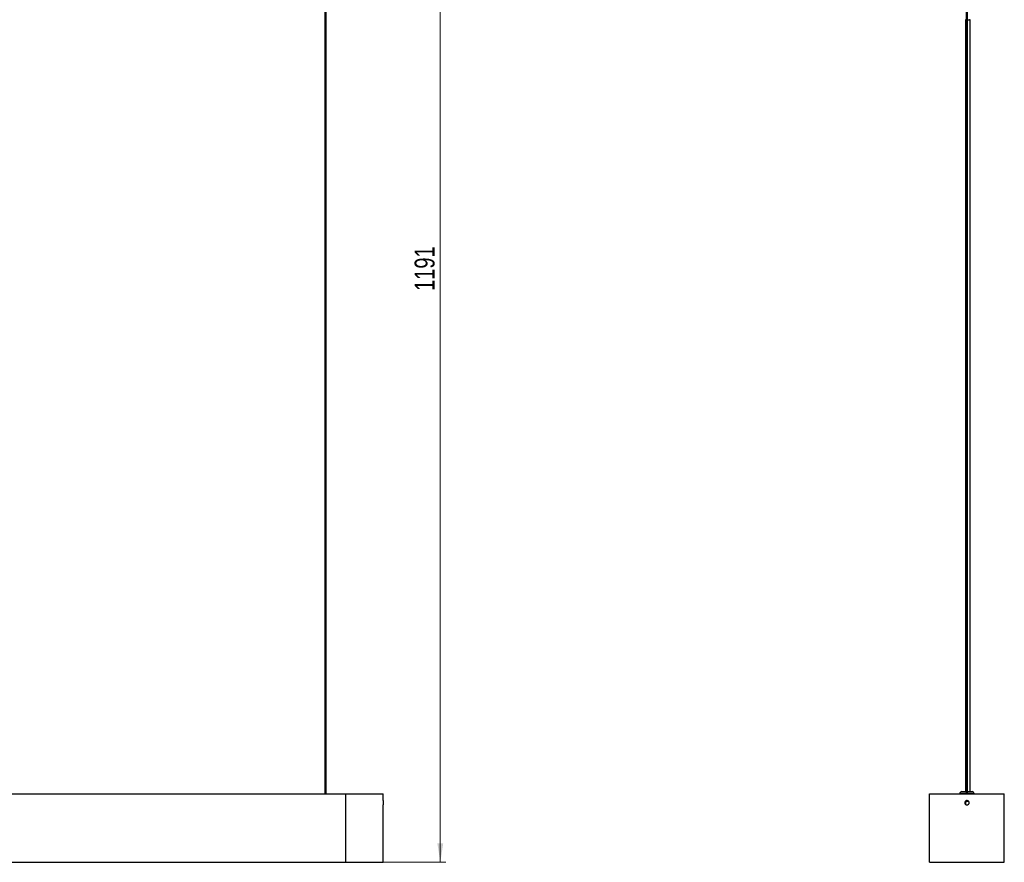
# Model space of a CAD drawing. Header units: millimetres. Extents: x 618 to 967, y 208 to 641.
# Tile 2 of 5: x 793 to 965, y 208 to 355. Entities that reach past the tile are written whole.
import ezdxf

# ---------------------------------------------------------------- set-up
doc = ezdxf.new("R2010")
doc.units = ezdxf.units.MM
doc.styles.add('SLDTEXTSTYLE0', font='TXT', dxfattribs={"width": 0.75})
doc.dimstyles.new('SLDDIMSTYLE0', dxfattribs={"dimtxt": 3.5, "dimasz": 3.302, "dimexe": 0, "dimexo": 0.0625, "dimgap": 0.875, "dimtad": 1, "dimdec": 0, "dimlfac": 5, "dimrnd": 1e-09, "dimzin": 12, "dimdsep": 46, "dimtxsty": 'SLDTEXTSTYLE0', "dimsah": 1, "dimcen": 0.09, "dimadec": 0, "dimazin": 3, "dimtfac": 1, "dimtdec": 0, "dimtofl": 0, "dimtmove": 0, "dimatfit": 3, "dimfxl": 0, "dimfrac": 2, "dimtolj": 1, "dimtzin": 12, "dimarcsym": 0})

# ---------------------------------------------------------------- blocks, each defined once
blk = doc.blocks.new('_D')
at = {"color": 7, "linetype": 'Continuous', "lineweight": 0}
for p, q in [((848.91, 445.91), (867.43, 445.91)), ((866.43, 207.62), (866.43, 445.91)), ((850.87, 207.62), (867.43, 207.62))]:
    blk.add_line(p, q, dxfattribs=at)
at = {"color": 7, "linetype": 'Continuous', "lineweight": 18}
for points in [[(866.43, 445.91), (865.92, 442.6), (866.94, 442.6)], [(866.43, 207.62), (866.94, 210.92), (865.92, 210.92)]]:
    blk.add_solid(points, dxfattribs=at)
at = {"color": 7, "linetype": 'Continuous', "lineweight": 18, "insert": (861.92, 307.77), "char_height": 3.5, "attachment_point": 1, "rotation": 90, "style": 'SLDTEXTSTYLE0'}
blk.add_mtext('1191', dxfattribs=at)

msp = doc.modelspace()

# ---------------------------------------------------------------- linework, layer by layer
at = {"color": 7, "linetype": 'Continuous', "lineweight": 25}
for p, q in [((846.2, 437.74), (846.2, 219.62)), ((846.44, 219.62), (846.44, 437.74)), ((958.69, 437.74), (958.69, 219.62)), ((958.93, 219.62), (958.93, 437.74)), ((638.37, 219.62), (849.87, 219.62)), ((849.87, 207.62), (849.87, 219.62)), ((849.87, 219.62), (856.42, 219.62)), ((856.42, 218.44), (856.42, 219.62)), ((952.26, 207.62), (952.26, 219.62)), ((952.26, 219.62), (965.36, 219.62)), ((957.56, 219.68), (957.56, 219.62)), ((957.9, 220.02), (958.69, 220.02)), ((958.93, 220.02), (959.72, 220.02)), ((960.06, 219.62), (960.06, 219.68)), ((965.36, 207.62), (965.36, 219.62)), ((856.42, 207.62), (856.42, 217.68)), ((958.58, 218.37), (958.58, 217.76)), ((638.37, 207.62), (849.87, 207.62)), ((849.87, 207.62), (856.42, 207.62)), ((952.26, 207.62), (965.36, 207.62))]:
    msp.add_line(p, q, dxfattribs=at)
at = {"color": 8, "linetype": 'Continuous', "lineweight": 25}
for p, q in [((958.69, 219.68), (957.56, 219.68)), ((960.06, 219.68), (958.93, 219.68))]:
    msp.add_line(p, q, dxfattribs=at)
at = {"color": 7, "linetype": 'Continuous', "lineweight": 25}
for centre, radius, start, end in [((957.9, 219.68), 0.34, 90, 180), ((959.72, 219.68), 0.34, 0, 90), ((862.96, 218.06), 6.55, 176.6766, 183.2826), ((958.81, 218.8), 0.5, 243.3034, 297.3936)]:
    msp.add_arc(centre, radius, start, end, dxfattribs=at)
for points, knots in [([(958.58, 355.31), (958.58, 354.34), (958.58, 352.61), (958.58, 350.18), (958.58, 348.02), (958.58, 345.92), (958.58, 343.82), (958.58, 340.77), (958.58, 336.76), (958.58, 332.61), (958.58, 329.26), (958.58, 326.73), (958.58, 324.22), (958.58, 321.76), (958.58, 319.38), (958.58, 317.06), (958.58, 314.64), (958.58, 312.06), (958.58, 309.32), (958.58, 306.54), (958.58, 303.74), (958.58, 300.91), (958.58, 296.73), (958.58, 291.2), (958.58, 282.71), (958.58, 272.58), (958.58, 260.81), (958.58, 250.02), (958.58, 240.21), (958.58, 233.34), (958.58, 228.41), (958.58, 225.37), (958.58, 222.56), (958.58, 220.77), (958.58, 220.02)], [0, 0, 0, 0, 0.02166, 0.038521, 0.053952, 0.069424, 0.085019, 0.100509, 0.137076, 0.173643, 0.192376, 0.211014, 0.229678, 0.2478, 0.265216, 0.282303, 0.299288, 0.319222, 0.339417, 0.35984, 0.380564, 0.401345, 0.422707, 0.473367, 0.524084, 0.611394, 0.698567, 0.785693, 0.851082, 0.916293, 0.93793, 0.960281, 0.983457, 1, 1, 1, 1]), ([(959.37, 220.02), (959.37, 220.44), (959.37, 221.82), (959.37, 224.14), (959.37, 227.11), (959.37, 230.19), (959.37, 233.39), (959.37, 238.38), (959.37, 245.17), (959.37, 255.99), (959.37, 269.04), (959.37, 280.72), (959.37, 288.78), (959.37, 293.22), (959.37, 297.64), (959.37, 302), (959.37, 305.82), (959.37, 309.1), (959.37, 311.84), (959.37, 314.56), (959.37, 317.24), (959.37, 319.96), (959.37, 322.97), (959.37, 326.25), (959.37, 329.79), (959.37, 333.34), (959.37, 336.88), (959.37, 339.83), (959.37, 342.16), (959.37, 343.9), (959.37, 345.64), (959.37, 347.38), (959.37, 349.11), (959.37, 350.95), (959.37, 353.02), (959.37, 354.51), (959.37, 355.31)], [0, 0, 0, 0, 0.009208, 0.030551, 0.051298, 0.075044, 0.098598, 0.122241, 0.185644, 0.249057, 0.362368, 0.475775, 0.508638, 0.541609, 0.574344, 0.606819, 0.638495, 0.658932, 0.679169, 0.699139, 0.718975, 0.738965, 0.759542, 0.785381, 0.811519, 0.837667, 0.863823, 0.889939, 0.902769, 0.915585, 0.928485, 0.941291, 0.954098, 0.966703, 0.982109, 1, 1, 1, 1]), ([(958.81, 218.44), (958.85, 218.43), (958.94, 218.42), (959.05, 218.36), (959.14, 218.26), (959.19, 218.14), (959.19, 218.01), (959.16, 217.89), (959.08, 217.78), (958.98, 217.71), (958.85, 217.67), (958.72, 217.68), (958.6, 217.73), (958.5, 217.82), (958.44, 217.93), (958.42, 218.06), (958.44, 218.19), (958.51, 218.3), (958.61, 218.39), (958.71, 218.43), (958.78, 218.43), (958.81, 218.44)], [0, 0, 0, 0, 0.053627, 0.107252, 0.160934, 0.214653, 0.26831, 0.321903, 0.375529, 0.429234, 0.482941, 0.536569, 0.590162, 0.643817, 0.697535, 0.751219, 0.804824, 0.858429, 0.912113, 0.965831, 1, 1, 1, 1])]:
    msp.add_open_spline(points, degree=3, knots=knots, dxfattribs=at)
at = {"color": 8, "linetype": 'Continuous', "lineweight": 25}
for points, knots in [([(958.69, 355.27), (958.67, 355.27), (958.61, 355.28), (958.57, 355.3), (958.58, 355.31), (958.58, 355.31)], [0, 0, 0, 0, 0.374962, 0.908059, 1, 1, 1, 1]), ([(959.37, 355.31), (959.37, 355.3), (959.36, 355.29), (959.29, 355.27), (959.19, 355.25), (959.09, 355.25), (959, 355.25), (958.95, 355.25), (958.93, 355.25)], [0, 0, 0, 0, 0.20701, 0.421841, 0.613282, 0.774198, 0.908565, 1, 1, 1, 1])]:
    msp.add_open_spline(points, degree=3, knots=knots, dxfattribs=at)

# ---------------------------------------------------------------- dimensions: what is measured, and where the dimension line sits
at = {"color": 7, "linetype": 'Continuous', "lineweight": 18}
dim = msp.add_linear_dim(base=(866.43, 445.91), p1=(849.87, 207.62), p2=(847.91, 445.91), angle=90, dimstyle='SLDDIMSTYLE0', dxfattribs=at)
dim.commit()
dim.dimension.update_dxf_attribs({"geometry": '_D', "text_midpoint": (866.43, 312.94), "dimtype": 160})

doc.saveas('drawing.dxf')
